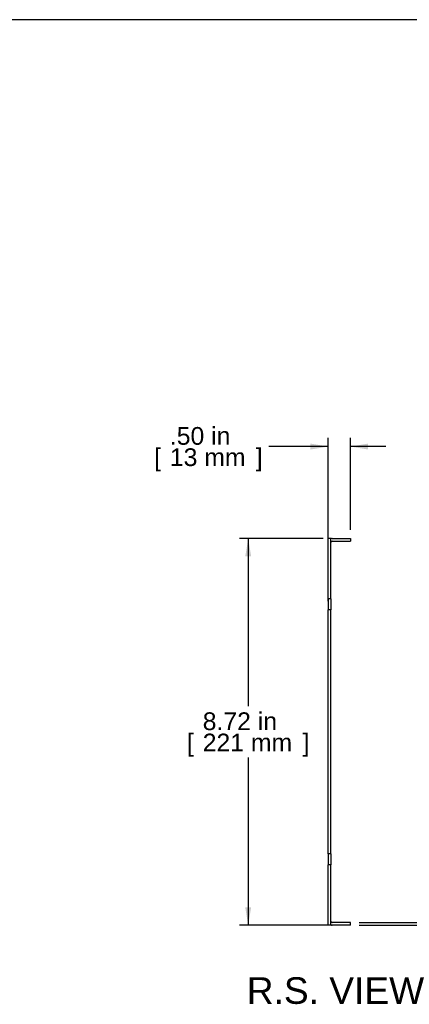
# Model space of a CAD drawing. Header units: inches. Extents: x 0 to 52.8, y -0.2 to 39.5.
# Tile 11 of 17: x 27.2 to 36, y 17.3 to 39.5. Entities that reach past the tile are written whole.
import ezdxf
from ezdxf.enums import TextEntityAlignment as Align

# ---------------------------------------------------------------- set-up
doc = ezdxf.new("R2010")
doc.units = ezdxf.units.IN
doc.header["$MEASUREMENT"] = 0
doc.layers.add('COM54345', color=7, linetype='Continuous')
doc.layers.add('Default', color=7, linetype='Continuous')
doc.styles.add('SEACAD_Arial', font='arial.ttf')
doc.dimstyles.new('WEB_SMALL', dxfattribs={"dimtxt": 0.4, "dimasz": 0.4, "dimexe": 0.2, "dimexo": 0.2, "dimgap": 0.2, "dimtad": 0, "dimtih": 1, "dimtoh": 1, "dimzin": 4, "dimdsep": 46, "dimtxsty": 'SEACAD_Arial', "dimblk1": '_SE_FILLED', "dimblk2": '_SE_FILLED', "dimsah": 1, "dimcen": 0.2, "dimadec": 0, "dimazin": 0, "dimtfac": 1, "dimtofl": 0, "dimtmove": 0, "dimatfit": 3, "dimfxl": 1, "dimtolj": 1, "dimtzin": 4, "dimarcsym": 0})

# ---------------------------------------------------------------- blocks, each defined once
blk = doc.blocks.new('SE3')
at = {"layer": 'COM54345', "color": 7, "linetype": 'Continuous'}
for p, q in [((34.237, 27.787), (34.18, 27.787)), ((34.18, 26.428), (34.18, 27.787)), ((34.237, 26.428), (34.237, 27.787)), ((34.266, 27.787), (34.68, 27.787)), ((34.68, 27.787), (34.68, 27.73)), ((34.266, 27.73), (34.68, 27.73)), ((34.237, 26.428), (34.18, 26.428)), ((34.18, 26.428), (34.18, 26.178)), ((34.237, 26.428), (34.237, 26.178)), ((34.18, 20.678), (34.18, 26.178)), ((34.237, 26.178), (34.18, 26.178)), ((34.237, 20.678), (34.237, 26.178)), ((34.237, 20.678), (34.18, 20.678)), ((34.18, 20.678), (34.18, 20.428)), ((34.237, 20.678), (34.237, 20.428)), ((34.18, 19.069), (34.18, 20.428)), ((34.237, 20.428), (34.18, 20.428)), ((34.237, 19.069), (34.237, 20.428)), ((34.68, 19.126), (34.266, 19.126)), ((34.68, 19.069), (34.68, 19.126)), ((34.237, 19.069), (34.18, 19.069)), ((34.68, 19.069), (34.266, 19.069))]:
    blk.add_line(p, q, dxfattribs=at)
for centre, radius, start, end in [((34.266, 27.701), 0.086, 90, 109.7069), ((34.266, 27.701), 0.029, 90, 180), ((34.266, 19.155), 0.029, 180, 270), ((34.266, 19.155), 0.086, 250.2931, 270)]:
    blk.add_arc(centre, radius, start, end, dxfattribs=at)
blk = doc.blocks.new('DMBLK254')
at = {"layer": 'Default', "linetype": 'Continuous', "transparency": 16777216}
for points in [[(33.78, 29.93), (33.78, 29.796), (34.18, 29.863)], [(35.08, 29.93), (34.68, 29.863), (35.08, 29.796)]]:
    blk.add_hatch(color=7, dxfattribs=at).paths.add_polyline_path(points)
at = {"layer": 'Default', "color": 7, "linetype": 'Continuous', "transparency": 16777216}
for p, q in [((34.18, 26.378), (34.18, 30.063)), ((34.68, 27.987), (34.68, 30.063)), ((34.18, 29.863), (32.843, 29.863)), ((35.48, 29.863), (34.68, 29.863))]:
    blk.add_line(p, q, dxfattribs=at)
at = {"layer": 'Default', "color": 7, "linetype": 'Continuous', "transparency": 16777216, "style": 'SEACAD_Arial'}
for s, p in [('.50 in', (30.607, 30.303)), ('[', (30.251, 29.823)), ('13 mm', (30.607, 29.823)), (']', (32.546, 29.823))]:
    blk.add_text(s, height=0.4, dxfattribs=at).set_placement(p, align=Align.TOP_LEFT)
blk = doc.blocks.new('_SE_FILLED')
at = {"color": 0}
blk.add_line((0, 0), (-1, 0), dxfattribs=at)
blk.add_solid([(0, 0), (-1, -0.1665), (-1, 0.1665), (0, 0)], dxfattribs=at)
blk = doc.blocks.new('DMBLK255')
at = {"layer": 'Default', "linetype": 'Continuous', "transparency": 16777216}
for points in [[(36.499, 19.526), (36.365, 19.526), (36.432, 19.126)], [(36.499, 18.669), (36.432, 19.069), (36.365, 18.669)]]:
    blk.add_hatch(color=7, dxfattribs=at).paths.add_polyline_path(points)
at = {"layer": 'Default', "color": 7, "linetype": 'Continuous', "transparency": 16777216}
for p, q in [((36.432, 19.926), (36.432, 19.126)), ((34.88, 19.126), (36.632, 19.126)), ((34.88, 19.069), (36.632, 19.069)), ((36.432, 19.069), (36.432, 18.111)), ((36.432, 18.111), (37.632, 18.111))]:
    blk.add_line(p, q, dxfattribs=at)
at = {"layer": 'Default', "color": 7, "linetype": 'Continuous', "transparency": 16777216, "style": 'SEACAD_Arial'}
for s, p in [('.06 in', (38.128, 18.551)), ('[', (37.772, 18.071)), ('1 mm', (38.128, 18.071)), (']', (39.754, 18.071))]:
    blk.add_text(s, height=0.4, dxfattribs=at).set_placement(p, align=Align.TOP_LEFT)
blk = doc.blocks.new('DMBLK258')
at = {"layer": 'Default', "linetype": 'Continuous', "transparency": 16777216}
for points in [[(32.308, 27.387), (32.441, 27.387), (32.375, 27.787)], [(32.308, 19.469), (32.375, 19.069), (32.441, 19.469)]]:
    blk.add_hatch(color=7, dxfattribs=at).paths.add_polyline_path(points)
at = {"layer": 'Default', "color": 7, "linetype": 'Continuous', "transparency": 16777216}
for p, q in [((34.066, 27.787), (32.175, 27.787)), ((32.375, 27.787), (32.375, 24.008)), ((32.375, 22.848), (32.375, 19.069)), ((34.273, 19.069), (32.175, 19.069))]:
    blk.add_line(p, q, dxfattribs=at)
at = {"layer": 'Default', "color": 7, "linetype": 'Continuous', "transparency": 16777216, "style": 'SEACAD_Arial'}
for s, p in [('8.72 in', (31.348, 23.868)), ('[', (30.992, 23.388)), ('221 mm', (31.348, 23.388)), (']', (33.601, 23.388))]:
    blk.add_text(s, height=0.4, dxfattribs=at).set_placement(p, align=Align.TOP_LEFT)

msp = doc.modelspace()

# ---------------------------------------------------------------- linework, layer by layer
at = {"layer": 'Default', "color": 7, "linetype": 'Continuous'}
msp.add_line((52.845, 39.49), (0, 39.49), dxfattribs=at)

# ---------------------------------------------------------------- block references
at = {"layer": 'Default'}
msp.add_blockref('SE3', (0, 0), dxfattribs=at)

# ---------------------------------------------------------------- texts
at = {"layer": 'Default', "color": 7, "linetype": 'Continuous', "style": 'SEACAD_Arial'}
msp.add_text('R.S. VIEW', height=0.6, dxfattribs=at).set_placement((32.342, 17.894), align=Align.TOP_LEFT)

# ---------------------------------------------------------------- dimensions: what is measured, and where the dimension line sits
at = {"layer": 'Default', "color": 7, "linetype": 'Continuous'}
dim = msp.add_linear_dim(base=(34.18, 29.863), p1=(34.68, 27.787), p2=(34.18, 26.178), text='\\A1;<>', dimstyle='WEB_SMALL', override={"dimpost": '\\X'}, dxfattribs=at)
dim.commit()
dim.dimension.update_dxf_attribs({"geometry": 'DMBLK254', "text_midpoint": (32.843, 29.863), "dimtype": 160})
for base, p1, p2, angle, picture, middle, dimtype in [((32.375, 19.069), (34.266, 27.787), (34.473, 19.069), 90, 'DMBLK258', (32.375, 23.428), 160), ((36.432, 19.126), (34.68, 19.126), (34.68, 19.069), 270, 'DMBLK255', (37.632, 18.111), 161)]:
    dim = msp.add_linear_dim(base=base, p1=p1, p2=p2, angle=angle, text='\\A1;<>', dimstyle='WEB_SMALL', override={"dimpost": '\\X'}, dxfattribs=at)
    dim.commit()
    dim.dimension.update_dxf_attribs({"geometry": picture, "text_midpoint": middle, "dimtype": dimtype})

doc.saveas('drawing.dxf')
